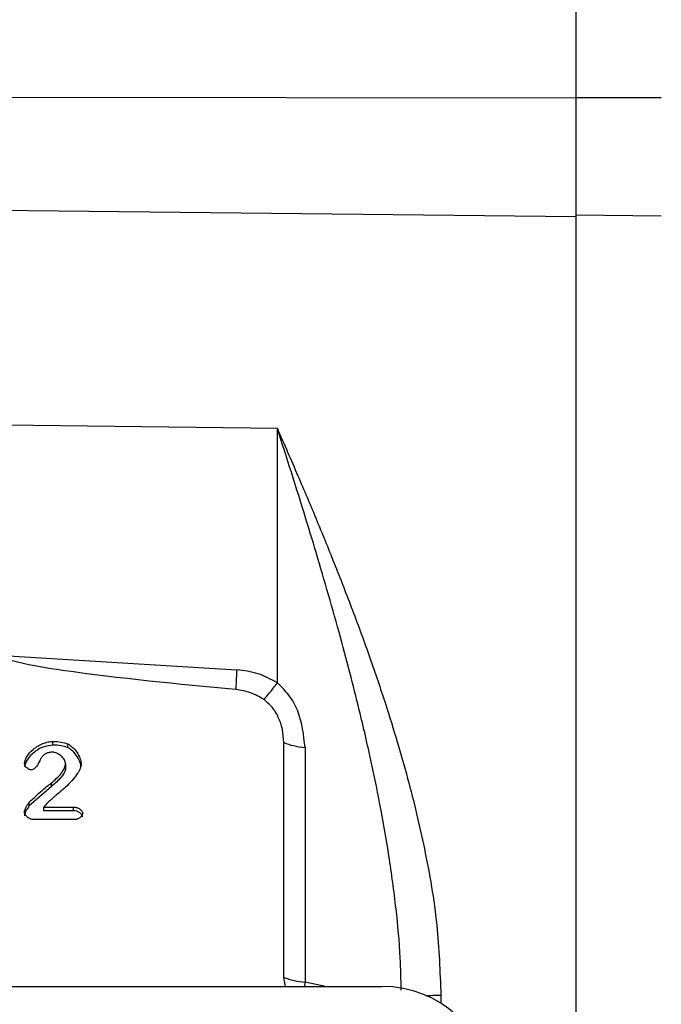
# Model space of a CAD drawing. Header units: inches. Extents: x 0.6 to 16.3, y 0.2 to 11.5.
# Tile 11 of 13: x 13.1 to 14.4, y 6.9 to 8.8. Entities that reach past the tile are written whole.
import ezdxf

# ---------------------------------------------------------------- set-up
doc = ezdxf.new("R2010")
doc.units = ezdxf.units.IN
doc.header["$MEASUREMENT"] = 0
doc.styles.add('SLDTEXTSTYLE0', font='TXT', dxfattribs={"width": 0.75})
doc.dimstyles.new('SLDDIMSTYLE4', dxfattribs={"dimtxt": 0.137795, "dimasz": 0.14, "dimexe": 0, "dimexo": 0.0625, "dimgap": 0.034449, "dimtad": 0, "dimdec": 1, "dimlfac": 1.5, "dimrnd": 1e-09, "dimzin": 4, "dimdsep": 46, "dimtxsty": 'SLDTEXTSTYLE0', "dimblk1": 'CLOSED', "dimblk2": 'CLOSED', "dimsah": 1, "dimcen": 0.09, "dimadec": 0, "dimazin": 1, "dimtfac": 1, "dimtdec": 1, "dimtofl": 0, "dimtmove": 0, "dimatfit": 3, "dimldrblk": 'CLOSED', "dimfxl": 0, "dimfrac": 2, "dimtolj": 1, "dimtzin": 12, "dimarcsym": 0})

# ---------------------------------------------------------------- blocks, each defined once
blk = doc.blocks.new('_Closed')
at = {"color": 0, "linetype": 'ByBlock', "lineweight": -2}
for p, q in [((-1, 0.166667), (0, 0)), ((-1, 0.166667), (-1, -0.166667)), ((0, 0), (-1, -0.166667)), ((0, 0), (-1, 0))]:
    blk.add_line(p, q, dxfattribs=at)
blk = doc.blocks.new('_D_10')
at = {"color": 7, "linetype": 'Continuous', "lineweight": 0}
for p, q in [((14.026, 10.4899), (13.984, 10.4899)), ((13.984, 10.4899), (13.984, 10.2711)), ((14.3314, 10.4899), (14.3734, 10.4899)), ((14.3734, 10.4899), (14.3734, 10.2711)), ((12.7276, 10.2818), (12.7276, 10.3308)), ((15.4226, 7.7479), (15.4226, 10.3308)), ((12.7276, 10.2914), (13.8632, 10.2914)), ((15.4226, 10.2914), (14.4943, 10.2914)), ((13.984, 10.2711), (14.026, 10.2711)), ((14.3734, 10.2711), (14.3314, 10.2711))]:
    blk.add_line(p, q, dxfattribs=at)
at = {"color": 7, "linetype": 'Continuous', "lineweight": 18, "xscale": 0.14, "yscale": 0.14, "rotation": 180.0000000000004}
blk.add_blockref('_Closed', (12.7276, 10.2914), dxfattribs=at)
at = {"color": 7, "linetype": 'Continuous', "lineweight": 18, "xscale": 0.14, "yscale": 0.14}
blk.add_blockref('_Closed', (15.4226, 10.2914), dxfattribs=at)
at = {"color": 7, "linetype": 'Continuous', "lineweight": 18, "char_height": 0.1378, "attachment_point": 1, "style": 'SLDTEXTSTYLE0'}
for s, insert in [('103', (14.026, 10.4487)), ('4.0', (14.0514, 10.2426))]:
    blk.add_mtext(s, dxfattribs=dict(at, insert=insert))

msp = doc.modelspace()

# ---------------------------------------------------------------- linework, layer by layer
at = {"color": 7, "linetype": 'Continuous', "lineweight": 25}
for p, q in [((14.2373, 8.898), (14.2373, 8.6801)), ((14.2373, 8.6796), (12.7276, 8.6813)), ((14.4054, 8.6801), (14.2373, 8.6801)), ((14.2373, 8.4461), (12.7276, 8.4621)), ((14.4054, 8.4473), (14.2373, 8.449)), ((14.2373, 8.449), (14.2373, 6.1599)), ((13.6498, 8.0288), (13.116, 8.0355)), ((13.6498, 7.5283), (13.6498, 8.0288)), ((13.1095, 7.5822), (13.5699, 7.5539)), ((13.2082, 7.4058), (13.2082, 7.4129)), ((13.2375, 7.4008), (13.2375, 7.408)), ((13.6624, 6.9483), (13.6624, 7.4105)), ((13.7043, 7.4009), (13.7043, 6.9387)), ((13.2331, 7.3687), (13.2331, 7.3616)), ((13.2054, 7.3243), (13.2054, 7.3314)), ((13.2054, 7.3243), (13.1614, 7.2861)), ((13.1614, 7.2861), (13.1614, 7.2933)), ((13.1958, 7.2904), (13.1903, 7.2836)), ((13.1903, 7.2836), (13.2486, 7.2836)), ((13.1903, 7.2765), (13.1903, 7.2836)), ((13.2486, 7.2765), (13.1903, 7.2765)), ((13.2486, 7.2765), (13.2486, 7.2836)), ((13.2518, 7.259), (13.1696, 7.259)), ((13.6655, 6.9303), (13.6624, 6.9483)), ((11.5991, 6.9303), (13.8555, 6.9303))]:
    msp.add_line(p, q, dxfattribs=at)
at = {"color": 8, "linetype": 'Continuous', "lineweight": 25}
for p, q in [((13.7041, 6.9303), (13.7043, 6.9387)), ((13.7444, 6.9303), (13.7043, 6.9387)), ((13.9715, 6.9133), (13.9715, 6.8974))]:
    msp.add_line(p, q, dxfattribs=at)
at = {"color": 7, "linetype": 'Continuous', "lineweight": 25}
msp.add_arc((13.7143, 7.0785), 0.1402, 248.2892, 265.9177, dxfattribs=at)
msp.add_ellipse((13.8491, 6.7318), major_axis=(0.2087, 0.0437), ratio=0.927683, start_param=6.091166, end_param=7.631805, dxfattribs=at)
for points, knots in [([(14.2373, 8.6801), (14.2373, 8.6585), (14.2373, 8.6184), (14.2373, 8.5599), (14.2373, 8.503), (14.2373, 8.4679), (14.2373, 8.449)], [0, 0, 0, 0, 0.266854, 0.494133, 0.728007, 1, 1, 1, 1]), ([(14.2373, 8.6796), (14.2373, 8.6591), (14.2373, 8.6182), (14.2373, 8.5572), (14.2373, 8.4984), (14.2373, 8.4635), (14.2373, 8.4461)], [0, 0, 0, 0, 0.25, 0.5, 0.75, 1, 1, 1, 1]), ([(13.6498, 8.0288), (13.6633, 7.998), (13.6889, 7.9396), (13.7262, 7.8512), (13.7622, 7.763), (13.7978, 7.6716), (13.8316, 7.5793), (13.8609, 7.4928), (13.8856, 7.4136), (13.9062, 7.3412), (13.9241, 7.2711), (13.9454, 7.175), (13.9661, 7.0556), (13.9698, 6.9592), (13.9715, 6.9133)], [0, 0, 0, 0, 0.089364, 0.169689, 0.251227, 0.336656, 0.422023, 0.502483, 0.569018, 0.632461, 0.693061, 0.752232, 0.881791, 1, 1, 1, 1]), ([(13.5679, 7.5149), (13.4541, 7.5257), (13.3104, 7.5393), (13.1601, 7.5629), (13.1217, 7.5732), (13.1122, 7.578), (13.1101, 7.5803), (13.1095, 7.5814), (13.1095, 7.5819), (13.1095, 7.5822)], [0, 0, 0, 0, 0.735258, 0.928217, 0.977796, 0.991705, 0.996344, 0.998249, 1, 1, 1, 1]), ([(13.6498, 7.5283), (13.6374, 7.535), (13.6125, 7.5485), (13.5841, 7.5521), (13.5699, 7.5539)], [0, 0, 0, 0, 0.499976, 1, 1, 1, 1]), ([(13.6226, 7.4958), (13.6267, 7.4998), (13.6347, 7.5079), (13.6448, 7.5215), (13.6498, 7.5283)], [0, 0, 0, 0, 0.500002, 1, 1, 1, 1]), ([(13.7043, 7.4009), (13.7016, 7.4253), (13.6977, 7.4613), (13.6743, 7.5042), (13.6578, 7.5204), (13.6498, 7.5283)], [0, 0, 0, 0, 0.5214851, 0.7680697, 1, 1, 1, 1]), ([(13.6226, 7.4958), (13.6142, 7.5006), (13.5973, 7.5103), (13.5777, 7.5134), (13.5679, 7.5149)], [0, 0, 0, 0, 0.499995, 1, 1, 1, 1]), ([(13.6624, 7.4105), (13.6619, 7.4192), (13.6609, 7.4363), (13.6526, 7.46), (13.6407, 7.4809), (13.6285, 7.4909), (13.6226, 7.4958)], [0, 0, 0, 0, 0.272317, 0.530663, 0.772377, 1, 1, 1, 1]), ([(13.1523, 7.3696), (13.1525, 7.3715), (13.1532, 7.3759), (13.1581, 7.3857), (13.1689, 7.3984), (13.1844, 7.4075), (13.1981, 7.4121), (13.205, 7.4127), (13.2082, 7.4129)], [0, 0, 0, 0, 0.077929, 0.183453, 0.443708, 0.733356, 0.874443, 1, 1, 1, 1]), ([(13.2082, 7.4129), (13.2136, 7.4128), (13.2236, 7.4125), (13.233, 7.4094), (13.2375, 7.408)], [0, 0, 0, 0, 0.53234, 1, 1, 1, 1]), ([(13.2375, 7.408), (13.2405, 7.406), (13.2475, 7.4016), (13.2552, 7.3916), (13.2617, 7.3807), (13.2631, 7.3728), (13.2637, 7.3693)], [0, 0, 0, 0, 0.217216, 0.496614, 0.778158, 1, 1, 1, 1]), ([(13.2082, 7.4058), (13.2024, 7.4049), (13.1891, 7.4031), (13.1713, 7.3929), (13.1595, 7.3805), (13.1536, 7.37), (13.1527, 7.3648), (13.1523, 7.3624)], [0, 0, 0, 0, 0.227415, 0.51355, 0.783056, 0.902647, 1, 1, 1, 1]), ([(13.2076, 7.3918), (13.2053, 7.3917), (13.2007, 7.3914), (13.1944, 7.389), (13.1888, 7.3852), (13.186, 7.3817), (13.1846, 7.3798)], [0, 0, 0, 0, 0.25329, 0.493162, 0.736628, 1, 1, 1, 1]), ([(13.2331, 7.3687), (13.2329, 7.37), (13.2326, 7.3726), (13.2299, 7.3781), (13.2246, 7.3844), (13.2176, 7.3891), (13.2117, 7.3914), (13.2089, 7.3917), (13.2076, 7.3918)], [0, 0, 0, 0, 0.102949, 0.225587, 0.500629, 0.775642, 0.897246, 1, 1, 1, 1]), ([(13.2375, 7.4008), (13.233, 7.4022), (13.2236, 7.4053), (13.2136, 7.4056), (13.2082, 7.4058)], [0, 0, 0, 0, 0.4676719, 1, 1, 1, 1]), ([(13.2637, 7.3622), (13.2632, 7.3653), (13.262, 7.3727), (13.2559, 7.3834), (13.2482, 7.3938), (13.2408, 7.3986), (13.2375, 7.4008)], [0, 0, 0, 0, 0.201477, 0.468567, 0.761132, 1, 1, 1, 1]), ([(13.1652, 7.3567), (13.1645, 7.3567), (13.1629, 7.3569), (13.1599, 7.3582), (13.1564, 7.3607), (13.1538, 7.3642), (13.1525, 7.3673), (13.1523, 7.3688), (13.1523, 7.3696)], [0, 0, 0, 0, 0.104655, 0.224393, 0.483889, 0.751094, 0.88134, 1, 1, 1, 1]), ([(13.1846, 7.3798), (13.1845, 7.3796), (13.1841, 7.3791), (13.1835, 7.3776), (13.1828, 7.3762), (13.1823, 7.3751), (13.1821, 7.3749), (13.1821, 7.3748), (13.1807, 7.3719), (13.1777, 7.3663), (13.1731, 7.3601), (13.1689, 7.3575), (13.1667, 7.3568), (13.1657, 7.3567), (13.1652, 7.3567)], [0, 0, 0, 0, 0.022778, 0.065637, 0.151703, 0.174611, 0.181034, 0.182988, 0.184103, 0.490906, 0.794506, 0.905077, 0.953688, 1, 1, 1, 1]), ([(13.2637, 7.3693), (13.2632, 7.3663), (13.2622, 7.3595), (13.2542, 7.3452), (13.2384, 7.327), (13.2204, 7.3117), (13.2087, 7.3019), (13.2049, 7.2986), (13.2011, 7.2954), (13.1982, 7.2927), (13.1958, 7.2904)], [0, 0, 0, 0, 0.08972, 0.199168, 0.462412, 0.766793, 0.86078, 0.88969, 0.906546, 1, 1, 1, 1]), ([(13.2054, 7.3314), (13.2122, 7.3372), (13.2223, 7.3457), (13.2298, 7.3582), (13.2326, 7.3647), (13.2329, 7.3675), (13.2331, 7.3687)], [0, 0, 0, 0, 0.552211, 0.815342, 0.919963, 1, 1, 1, 1]), ([(13.2331, 7.3616), (13.2329, 7.3603), (13.232, 7.3533), (13.223, 7.3395), (13.2119, 7.3299), (13.2054, 7.3243)], [0, 0, 0, 0, 0.08028, 0.459906, 1, 1, 1, 1]), ([(13.1614, 7.2933), (13.1699, 7.3011), (13.182, 7.3123), (13.1967, 7.3249), (13.2031, 7.3297), (13.2054, 7.3314)], [0, 0, 0, 0, 0.594847, 0.850249, 1, 1, 1, 1]), ([(13.1519, 7.2735), (13.1522, 7.2749), (13.1529, 7.2783), (13.1559, 7.2851), (13.1593, 7.2901), (13.1614, 7.2933)], [0, 0, 0, 0, 0.194872, 0.478904, 1, 1, 1, 1]), ([(13.1614, 7.2861), (13.1591, 7.2826), (13.1557, 7.2775), (13.1527, 7.2707), (13.1521, 7.2676), (13.1519, 7.2663)], [0, 0, 0, 0, 0.566743, 0.823863, 1, 1, 1, 1]), ([(13.1696, 7.259), (13.1685, 7.2591), (13.1664, 7.2593), (13.1621, 7.2608), (13.1575, 7.2638), (13.1539, 7.2677), (13.1522, 7.2711), (13.152, 7.2727), (13.1519, 7.2735)], [0, 0, 0, 0, 0.123315, 0.258807, 0.531449, 0.789082, 0.903328, 1, 1, 1, 1]), ([(13.2486, 7.2836), (13.2508, 7.2834), (13.2552, 7.2829), (13.2609, 7.2799), (13.2645, 7.2766), (13.2663, 7.2735), (13.2665, 7.2719), (13.2666, 7.2712)], [0, 0, 0, 0, 0.274613, 0.546287, 0.792544, 0.902555, 1, 1, 1, 1]), ([(13.2666, 7.264), (13.2664, 7.2648), (13.2662, 7.2666), (13.2642, 7.2697), (13.2605, 7.273), (13.2549, 7.2758), (13.2507, 7.2763), (13.2486, 7.2765)], [0, 0, 0, 0, 0.1075, 0.230482, 0.474204, 0.737431, 1, 1, 1, 1]), ([(13.2666, 7.2712), (13.2665, 7.2705), (13.2663, 7.2691), (13.2649, 7.2663), (13.2621, 7.263), (13.2582, 7.2605), (13.2546, 7.2592), (13.2527, 7.2591), (13.2518, 7.259)], [0, 0, 0, 0, 0.0994138, 0.2140329, 0.4678451, 0.7367127, 0.8726151, 1, 1, 1, 1])]:
    msp.add_open_spline(points, degree=3, knots=knots, dxfattribs=at)
at = {"color": 8, "linetype": 'Continuous', "lineweight": 25}
for points, knots in [([(13.8935, 6.923), (13.8931, 6.9442), (13.892, 6.9976), (13.8837, 7.0859), (13.8707, 7.1827), (13.854, 7.2792), (13.8345, 7.3751), (13.8135, 7.4657), (13.7921, 7.5506), (13.7709, 7.6299), (13.7478, 7.7114), (13.7237, 7.7931), (13.7002, 7.8698), (13.6756, 7.9486), (13.659, 8.0002), (13.6498, 8.0288)], [0, 0, 0, 0, 0.055015, 0.138933, 0.229852, 0.308464, 0.393446, 0.484814, 0.551446, 0.623619, 0.701337, 0.776288, 0.851191, 0.917551, 1, 1, 1, 1]), ([(13.9417, 6.9119), (13.9418, 6.9119), (13.9501, 6.9131), (13.9608, 6.9132), (13.9715, 6.9133)], [0, 0, 0, 0, 0.000566, 1, 1, 1, 1])]:
    msp.add_open_spline(points, degree=3, knots=knots, dxfattribs=at)
at = {"color": 7, "linetype": 'Continuous', "lineweight": 25}
for points in [[(13.5699, 7.5539), (13.5695, 7.5461), (13.5686, 7.5305), (13.5682, 7.5201), (13.5679, 7.5149)], [(13.6624, 7.4105), (13.6683, 7.4083), (13.6802, 7.4039), (13.6963, 7.4019), (13.7043, 7.4009)]]:
    msp.add_open_spline(points, degree=3, dxfattribs=at)

# ---------------------------------------------------------------- dimensions: what is measured, and where the dimension line sits
at = {"color": 7, "linetype": 'Continuous', "lineweight": 18}
dim = msp.add_linear_dim(base=(12.7276, 10.2914), p1=(15.4226, 7.7086), p2=(12.7276, 10.2424), dimstyle='SLDDIMSTYLE4', dxfattribs=at)
dim.commit()
dim.dimension.update_dxf_attribs({"geometry": '_D_10', "text_midpoint": (14.1787, 10.2914), "dimtype": 160})

doc.saveas('drawing.dxf')
